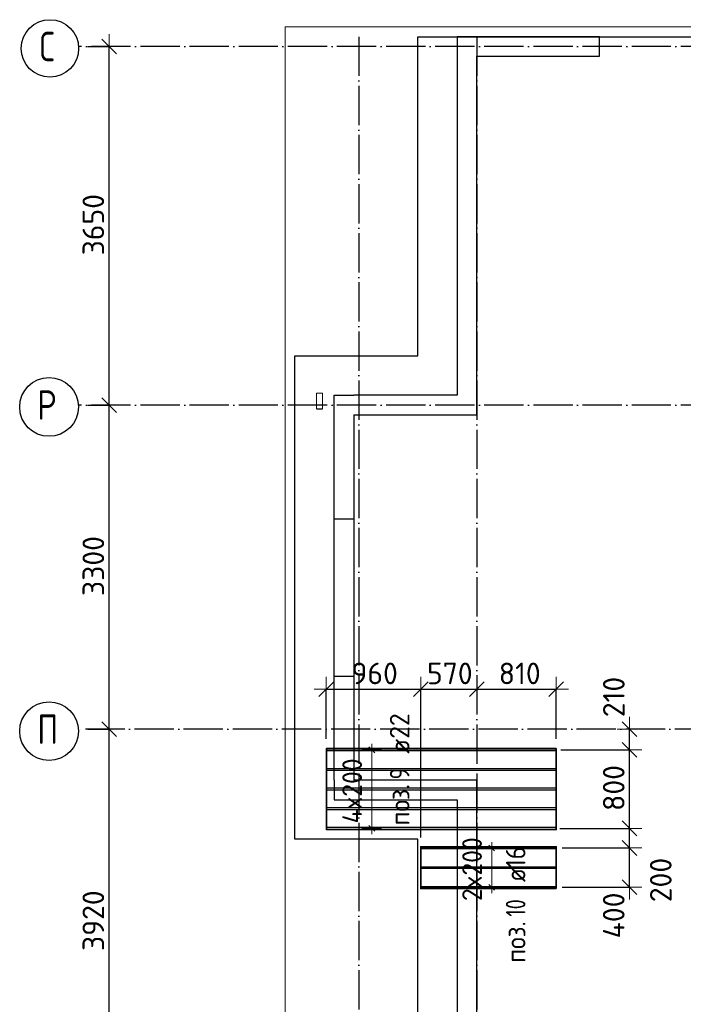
# Model space of a CAD drawing. Header units: millimetres. Extents: x -3483 to 105345, y -283423 to 72284.
# Tile 56 of 165: x 36547 to 43303, y -33260 to -23237. Entities that reach past the tile are written whole.
import ezdxf

# ---------------------------------------------------------------- set-up
doc = ezdxf.new("R2010")
doc.units = ezdxf.units.MM
doc.header["$PDMODE"] = 65
for name, pattern in [('______11', [500, 400, -50, 0, -50]), ('______2', [270, 200, -70]), ('______5', [1100, 800, -100, 100, -100])]:
    doc.linetypes.add(name, pattern=pattern)
for name, color, linetype, lineweight in [('Standard', 7, 'Continuous', 25), ('Размерная линия_ общее', 7, 'Continuous', 13), ('Стальная конструкция_ общее', 7, 'Continuous', 25), ('Стена_ общее', 7, 'Continuous', 35), ('Фундамент_ общее', 7, 'Continuous', 35)]:
    doc.layers.add(name, color=color, linetype=linetype, lineweight=lineweight)
doc.layers.add('Арм.стержн. Доп. Арм. ниж.зоны Х', color=7, linetype='Continuous', lineweight=35, true_color=0xff1cff)
doc.layers.add('Осевая линия_ общее', color=7, linetype='______5', lineweight=13, true_color=0xa0a0a0)
doc.styles.add('ISOCPEUR', font='ISOCPEUR')
doc.dimstyles.new('DIMSTYLE_4', dxfattribs={"dimtxt": 220, "dimasz": 250, "dimexe": 0, "dimexo": 0, "dimgap": 110, "dimtad": 2, "dimdec": 0, "dimrnd": 5, "dimzin": 12, "dimdsep": 46, "dimtxsty": 'ISOCPEUR', "dimblk1": 'ALL_ML_STRICH', "dimblk2": 'ALL_ML_STRICH', "dimsah": 1, "dimcen": 0, "dimclrd": 7, "dimclre": 256, "dimclrt": 7, "dimadec": 0, "dimazin": 0, "dimtfac": 1, "dimtdec": 0, "dimtix": 1, "dimtmove": 2, "dimatfit": 3, "dimfxl": 0, "dimtzin": 0, "dimlwd": 0, "dimlwe": -3, "dimarcsym": 0})
doc.dimstyles.new('DIMSTYLE_5', dxfattribs={"dimtxt": 220, "dimasz": 250, "dimexe": 0, "dimexo": 0, "dimgap": 110, "dimtad": 2, "dimdec": 0, "dimrnd": 5, "dimzin": 12, "dimdsep": 46, "dimtxsty": 'ISOCPEUR', "dimblk1": 'ALL_ML_STRICH', "dimblk2": 'ALL_ML_STRICH', "dimsah": 1, "dimcen": 0, "dimclrd": 7, "dimclre": 256, "dimclrt": 7, "dimadec": 0, "dimazin": 0, "dimtfac": 1, "dimtdec": 0, "dimtix": 1, "dimtmove": 2, "dimatfit": 3, "dimfxl": 0, "dimtvp": 1.2, "dimtzin": 0, "dimlwd": 0, "dimlwe": -3, "dimarcsym": 0})
doc.dimstyles.new('DIMSTYLE_8', dxfattribs={"dimtxt": 220, "dimasz": 250, "dimexe": 0, "dimexo": 0, "dimgap": 110, "dimtad": 0, "dimdec": 0, "dimrnd": 5, "dimzin": 12, "dimdsep": 46, "dimtxsty": 'ISOCPEUR', "dimblk1": 'ALL_ML_STRICH', "dimblk2": 'ALL_ML_STRICH', "dimsah": 1, "dimcen": 0, "dimclrd": 7, "dimclre": 256, "dimclrt": 7, "dimadec": 0, "dimazin": 0, "dimtfac": 1, "dimtdec": 0, "dimtix": 1, "dimtmove": 2, "dimatfit": 3, "dimfxl": 0, "dimtvp": 1.2, "dimtzin": 0, "dimlwd": 0, "dimlwe": -3, "dimarcsym": 0})

# ---------------------------------------------------------------- blocks, each defined once
blk = doc.blocks.new('ALL_ML_STRICH')
at = {"color": 0, "linetype": 'ByBlock', "lineweight": -2}
for p, q in [((0, -0.5), (0, 0.5)), ((-1, 0), (0.5, 0)), ((-0.3, -0.3), (0.3, 0.3))]:
    blk.add_line(p, q, dxfattribs=at)
blk = doc.blocks.new('*D75')
at = {"layer": 'DEFPOINTS', "color": 7, "linetype": 'Continuous', "lineweight": 13, "transparency": 33554687}
for p in [(37142, -30460), (37142, -34380), (37457, -34380)]:
    blk.add_point(p, dxfattribs=at)
at = {"layer": 'Размерная линия_ общее', "color": 253, "linetype": 'Continuous', "lineweight": -2, "true_color": 0xa0a0a0, "transparency": 33554687}
for p, q in [((37242, -30460), (37457, -30460)), ((37242, -34380), (37457, -34380))]:
    blk.add_line(p, q, dxfattribs=at)
at = {"layer": 'Размерная линия_ общее', "color": 7, "linetype": 'Continuous', "lineweight": -2, "transparency": 33554687}
blk.add_line((37457, -34380), (37457, -30460), dxfattribs=at)
at = {"layer": 'Размерная линия_ общее', "color": 7, "linetype": 'Continuous', "lineweight": 13, "transparency": 33554687, "xscale": 250, "yscale": 250, "zscale": 250}
for p, rotation in [((37457, -30460), 90), ((37457, -34380), 270)]:
    blk.add_blockref('ALL_ML_STRICH', p, dxfattribs=dict(at, rotation=rotation))
at = {"layer": 'Размерная линия_ общее', "color": 7, "linetype": 'Continuous', "lineweight": 13, "transparency": 33554687, "insert": (37297, -32409), "char_height": 220, "width": 880, "attachment_point": 5, "rotation": 90, "style": 'ISOCPEUR'}
blk.add_mtext('\\A1;{3920}', dxfattribs=at)
blk = doc.blocks.new('*D76')
at = {"layer": 'DEFPOINTS', "color": 7, "linetype": 'Continuous', "lineweight": 13, "transparency": 33554687}
for p in [(37142, -27160), (37142, -30460), (37457, -30460)]:
    blk.add_point(p, dxfattribs=at)
at = {"layer": 'Размерная линия_ общее', "color": 253, "linetype": 'Continuous', "lineweight": -2, "true_color": 0xa0a0a0, "transparency": 33554687}
for p, q in [((37242, -27160), (37457, -27160)), ((37242, -30460), (37457, -30460))]:
    blk.add_line(p, q, dxfattribs=at)
at = {"layer": 'Размерная линия_ общее', "color": 7, "linetype": 'Continuous', "lineweight": -2, "transparency": 33554687}
blk.add_line((37457, -30460), (37457, -27160), dxfattribs=at)
at = {"layer": 'Размерная линия_ общее', "color": 7, "linetype": 'Continuous', "lineweight": 13, "transparency": 33554687, "xscale": 250, "yscale": 250, "zscale": 250}
for p, rotation in [((37457, -27160), 90), ((37457, -30460), 270)]:
    blk.add_blockref('ALL_ML_STRICH', p, dxfattribs=dict(at, rotation=rotation))
at = {"layer": 'Размерная линия_ общее', "color": 7, "linetype": 'Continuous', "lineweight": 13, "transparency": 33554687, "insert": (37297, -28799), "char_height": 220, "width": 880, "attachment_point": 5, "rotation": 90, "style": 'ISOCPEUR'}
blk.add_mtext('\\A1;{3300}', dxfattribs=at)
blk = doc.blocks.new('*D77')
at = {"layer": 'DEFPOINTS', "color": 7, "linetype": 'Continuous', "lineweight": 13, "transparency": 33554687}
for p in [(37142, -23510), (37142, -27160), (37457, -27160)]:
    blk.add_point(p, dxfattribs=at)
at = {"layer": 'Размерная линия_ общее', "color": 253, "linetype": 'Continuous', "lineweight": -2, "true_color": 0xa0a0a0, "transparency": 33554687}
for p, q in [((37242, -23510), (37457, -23510)), ((37242, -27160), (37457, -27160))]:
    blk.add_line(p, q, dxfattribs=at)
at = {"layer": 'Размерная линия_ общее', "color": 7, "linetype": 'Continuous', "lineweight": -2, "transparency": 33554687}
blk.add_line((37457, -27160), (37457, -23510), dxfattribs=at)
at = {"layer": 'Размерная линия_ общее', "color": 7, "linetype": 'Continuous', "lineweight": 13, "transparency": 33554687, "xscale": 250, "yscale": 250, "zscale": 250}
for p, rotation in [((37457, -23510), 90), ((37457, -27160), 270)]:
    blk.add_blockref('ALL_ML_STRICH', p, dxfattribs=dict(at, rotation=rotation))
at = {"layer": 'Размерная линия_ общее', "color": 7, "linetype": 'Continuous', "lineweight": 13, "transparency": 33554687, "insert": (37297, -25324), "char_height": 220, "width": 880, "attachment_point": 5, "rotation": 90, "style": 'ISOCPEUR'}
blk.add_mtext('\\A1;{3650}', dxfattribs=at)
blk = doc.blocks.new('СЛОЖНЫЙ_ОБЪЕКТ_2')
at = {"layer": 'Стена_ общее', "color": 9, "linetype": 'Continuous', "lineweight": -3, "true_color": 0xc7c7c7, "transparency": 33554687}
for p, q in [((41000, -23410), (41000, -27060)), ((41200, -23410), (41000, -23410)), ((42450, -23410), (41200, -23410)), ((42450, -23610), (42450, -23410)), ((41200, -27060), (41200, -23610)), ((41200, -23610), (42450, -23610)), ((39750, -30980), (39750, -27060)), ((39750, -27060), (39950, -27060)), ((41000, -27060), (39950, -27060)), ((41200, -27260), (41200, -27060)), ((39950, -27260), (41200, -27260)), ((39950, -27260), (39950, -30980)), ((39750, -30980), (39750, -31180)), ((41000, -30980), (39950, -30980)), ((41200, -30980), (41000, -30980)), ((41200, -34280), (41200, -30980)), ((39750, -31180), (41000, -31180)), ((41000, -31180), (41000, -37580))]:
    blk.add_line(p, q, dxfattribs=at)
at = {"layer": 'Стена_ общее', "color": 9, "linetype": '______2', "lineweight": -3, "true_color": 0xc7c7c7, "transparency": 33554687}
for p, q in [((39950, -28320), (39750, -28320)), ((39750, -29920), (39950, -29920))]:
    blk.add_line(p, q, dxfattribs=at)
blk = doc.blocks.new('*D200')
at = {"layer": 'DEFPOINTS', "color": 7, "linetype": 'Continuous', "lineweight": 13, "transparency": 33554687}
for p in [(41970, -31669), (41971, -32069), (42755, -32069)]:
    blk.add_point(p, dxfattribs=at)
at = {"layer": 'Размерная линия_ общее', "color": 253, "linetype": 'Continuous', "lineweight": -2, "true_color": 0xa0a0a0, "transparency": 33554687}
for p, q in [((42070, -31669), (42755, -31669)), ((42071, -32069), (42755, -32069))]:
    blk.add_line(p, q, dxfattribs=at)
at = {"layer": 'Размерная линия_ общее', "color": 7, "linetype": 'Continuous', "lineweight": -2, "transparency": 33554687}
blk.add_line((42755, -32069), (42755, -31669), dxfattribs=at)
at = {"layer": 'Размерная линия_ общее', "color": 7, "linetype": 'Continuous', "lineweight": 13, "transparency": 33554687, "xscale": 250, "yscale": 250, "zscale": 250}
for p, rotation in [((42755, -31669), 90), ((42755, -32069), 270)]:
    blk.add_blockref('ALL_ML_STRICH', p, dxfattribs=dict(at, rotation=rotation))
at = {"layer": 'Размерная линия_ общее', "color": 7, "linetype": 'Continuous', "lineweight": 13, "transparency": 33554687, "insert": (42595, -32356), "char_height": 220, "width": 660, "attachment_point": 5, "rotation": 90, "style": 'ISOCPEUR'}
blk.add_mtext('\\A1;{400}', dxfattribs=at)
blk = doc.blocks.new('*D201')
at = {"layer": 'DEFPOINTS', "color": 7, "linetype": 'Continuous', "lineweight": 13, "transparency": 33554687}
for p in [(41945, -31469), (41970, -31669), (42755, -31669)]:
    blk.add_point(p, dxfattribs=at)
at = {"layer": 'Размерная линия_ общее', "color": 253, "linetype": 'Continuous', "lineweight": -2, "true_color": 0xa0a0a0, "transparency": 33554687}
for p, q in [((42045, -31469), (42755, -31469)), ((42070, -31669), (42755, -31669))]:
    blk.add_line(p, q, dxfattribs=at)
at = {"layer": 'Размерная линия_ общее', "color": 7, "linetype": 'Continuous', "lineweight": -2, "transparency": 33554687}
blk.add_line((42755, -31669), (42755, -31469), dxfattribs=at)
at = {"layer": 'Размерная линия_ общее', "color": 7, "linetype": 'Continuous', "lineweight": 13, "transparency": 33554687, "xscale": 250, "yscale": 250, "zscale": 250}
for p, rotation in [((42755, -31469), 90), ((42755, -31669), 270)]:
    blk.add_blockref('ALL_ML_STRICH', p, dxfattribs=dict(at, rotation=rotation))
at = {"layer": 'Размерная линия_ общее', "color": 7, "linetype": 'Continuous', "lineweight": 13, "transparency": 33554687, "insert": (43074, -31995), "char_height": 220, "width": 660, "attachment_point": 5, "rotation": 90, "style": 'ISOCPEUR'}
blk.add_mtext('\\A1;{200}', dxfattribs=at)
blk = doc.blocks.new('*D202')
at = {"layer": 'DEFPOINTS', "color": 7, "linetype": 'Continuous', "lineweight": 13, "transparency": 33554687}
for p in [(41958, -30669), (41945, -31469), (42755, -31469)]:
    blk.add_point(p, dxfattribs=at)
at = {"layer": 'Размерная линия_ общее', "color": 253, "linetype": 'Continuous', "lineweight": -2, "true_color": 0xa0a0a0, "transparency": 33554687}
for p, q in [((42058, -30669), (42755, -30669)), ((42045, -31469), (42755, -31469))]:
    blk.add_line(p, q, dxfattribs=at)
at = {"layer": 'Размерная линия_ общее', "color": 7, "linetype": 'Continuous', "lineweight": -2, "transparency": 33554687}
blk.add_line((42755, -31469), (42755, -30669), dxfattribs=at)
at = {"layer": 'Размерная линия_ общее', "color": 7, "linetype": 'Continuous', "lineweight": 13, "transparency": 33554687, "xscale": 250, "yscale": 250, "zscale": 250}
for p, rotation in [((42755, -30669), 90), ((42755, -31469), 270)]:
    blk.add_blockref('ALL_ML_STRICH', p, dxfattribs=dict(at, rotation=rotation))
at = {"layer": 'Размерная линия_ общее', "color": 7, "linetype": 'Continuous', "lineweight": 13, "transparency": 33554687, "insert": (42595, -31058), "char_height": 220, "width": 660, "attachment_point": 5, "rotation": 90, "style": 'ISOCPEUR'}
blk.add_mtext('\\A1;{800}', dxfattribs=at)
blk = doc.blocks.new('*D203')
at = {"layer": 'DEFPOINTS', "color": 7, "linetype": 'Continuous', "lineweight": 13, "transparency": 33554687}
for p in [(42747, -30460), (41958, -30669), (42755, -30669)]:
    blk.add_point(p, dxfattribs=at)
at = {"layer": 'Размерная линия_ общее', "color": 253, "linetype": 'Continuous', "lineweight": -2, "true_color": 0xa0a0a0, "transparency": 33554687}
for p, q in [((42755, -30460), (42755, -30460)), ((42058, -30669), (42755, -30669))]:
    blk.add_line(p, q, dxfattribs=at)
at = {"layer": 'Размерная линия_ общее', "color": 7, "linetype": 'Continuous', "lineweight": -2, "transparency": 33554687}
blk.add_line((42755, -30669), (42755, -30460), dxfattribs=at)
at = {"layer": 'Размерная линия_ общее', "color": 7, "linetype": 'Continuous', "lineweight": 13, "transparency": 33554687, "xscale": 250, "yscale": 250, "zscale": 250}
for p, rotation in [((42755, -30460), 90), ((42755, -30669), 270)]:
    blk.add_blockref('ALL_ML_STRICH', p, dxfattribs=dict(at, rotation=rotation))
at = {"layer": 'Размерная линия_ общее', "color": 7, "linetype": 'Continuous', "lineweight": 13, "transparency": 33554687, "insert": (42596, -30132), "char_height": 220, "width": 660, "attachment_point": 5, "rotation": 90, "style": 'ISOCPEUR'}
blk.add_mtext('\\A1;{210}', dxfattribs=at)
blk = doc.blocks.new('*D204')
at = {"layer": 'DEFPOINTS', "color": 7, "linetype": 'Continuous', "lineweight": 13, "transparency": 33554687}
for p in [(39669, -30052), (39669, -30657), (40630, -31661)]:
    blk.add_point(p, dxfattribs=at)
at = {"layer": 'Размерная линия_ общее', "color": 253, "linetype": 'Continuous', "lineweight": -2, "true_color": 0xa0a0a0, "transparency": 33554687}
for p, q in [((39669, -30557), (39669, -30052)), ((40630, -31561), (40630, -30052))]:
    blk.add_line(p, q, dxfattribs=at)
at = {"layer": 'Размерная линия_ общее', "color": 7, "linetype": 'Continuous', "lineweight": -2, "transparency": 33554687}
blk.add_line((39669, -30052), (40630, -30052), dxfattribs=at)
at = {"layer": 'Размерная линия_ общее', "color": 7, "linetype": 'Continuous', "lineweight": 13, "transparency": 33554687, "xscale": 250, "yscale": 250, "zscale": 250, "rotation": 180}
blk.add_blockref('ALL_ML_STRICH', (39669, -30052), dxfattribs=at)
at = {"layer": 'Размерная линия_ общее', "color": 7, "linetype": 'Continuous', "lineweight": 13, "transparency": 33554687, "xscale": 250, "yscale": 250, "zscale": 250}
blk.add_blockref('ALL_ML_STRICH', (40630, -30052), dxfattribs=at)
at = {"layer": 'Размерная линия_ общее', "color": 7, "linetype": 'Continuous', "lineweight": 13, "transparency": 33554687, "insert": (40161, -29892), "char_height": 220, "width": 660, "attachment_point": 5, "style": 'ISOCPEUR'}
blk.add_mtext('\\A1;{960}', dxfattribs=at)
blk = doc.blocks.new('*D205')
at = {"layer": 'DEFPOINTS', "color": 7, "linetype": 'Continuous', "lineweight": 13, "transparency": 33554687}
for p in [(41200, -29866), (40630, -30052), (40630, -31661)]:
    blk.add_point(p, dxfattribs=at)
at = {"layer": 'Размерная линия_ общее', "color": 253, "linetype": 'Continuous', "lineweight": -2, "true_color": 0xa0a0a0, "transparency": 33554687}
for p, q in [((40630, -31561), (40630, -30052)), ((41200, -30052), (41200, -30052))]:
    blk.add_line(p, q, dxfattribs=at)
at = {"layer": 'Размерная линия_ общее', "color": 7, "linetype": 'Continuous', "lineweight": -2, "transparency": 33554687}
blk.add_line((40630, -30052), (41200, -30052), dxfattribs=at)
at = {"layer": 'Размерная линия_ общее', "color": 7, "linetype": 'Continuous', "lineweight": 13, "transparency": 33554687, "xscale": 250, "yscale": 250, "zscale": 250, "rotation": 180}
blk.add_blockref('ALL_ML_STRICH', (40630, -30052), dxfattribs=at)
at = {"layer": 'Размерная линия_ общее', "color": 7, "linetype": 'Continuous', "lineweight": 13, "transparency": 33554687, "xscale": 250, "yscale": 250, "zscale": 250}
blk.add_blockref('ALL_ML_STRICH', (41200, -30052), dxfattribs=at)
at = {"layer": 'Размерная линия_ общее', "color": 7, "linetype": 'Continuous', "lineweight": 13, "transparency": 33554687, "insert": (40926, -29892), "char_height": 220, "width": 660, "attachment_point": 5, "style": 'ISOCPEUR'}
blk.add_mtext('\\A1;{570}', dxfattribs=at)
blk = doc.blocks.new('*D206')
at = {"layer": 'DEFPOINTS', "color": 7, "linetype": 'Continuous', "lineweight": 13, "transparency": 33554687}
for p in [(41200, -29866), (41200, -30052), (42009, -30658)]:
    blk.add_point(p, dxfattribs=at)
at = {"layer": 'Размерная линия_ общее', "color": 253, "linetype": 'Continuous', "lineweight": -2, "true_color": 0xa0a0a0, "transparency": 33554687}
for p, q in [((41200, -30052), (41200, -30052)), ((42009, -30558), (42009, -30052))]:
    blk.add_line(p, q, dxfattribs=at)
at = {"layer": 'Размерная линия_ общее', "color": 7, "linetype": 'Continuous', "lineweight": -2, "transparency": 33554687}
blk.add_line((41200, -30052), (42009, -30052), dxfattribs=at)
at = {"layer": 'Размерная линия_ общее', "color": 7, "linetype": 'Continuous', "lineweight": 13, "transparency": 33554687, "xscale": 250, "yscale": 250, "zscale": 250, "rotation": 180}
blk.add_blockref('ALL_ML_STRICH', (41200, -30052), dxfattribs=at)
at = {"layer": 'Размерная линия_ общее', "color": 7, "linetype": 'Continuous', "lineweight": 13, "transparency": 33554687, "xscale": 250, "yscale": 250, "zscale": 250}
blk.add_blockref('ALL_ML_STRICH', (42009, -30052), dxfattribs=at)
at = {"layer": 'Размерная линия_ общее', "color": 7, "linetype": 'Continuous', "lineweight": 13, "transparency": 33554687, "insert": (41638, -29892), "char_height": 220, "width": 660, "attachment_point": 5, "style": 'ISOCPEUR'}
blk.add_mtext('\\A1;{810}', dxfattribs=at)

msp = doc.modelspace()

# ---------------------------------------------------------------- linework, layer by layer
at = {"layer": 'Standard', "color": 7, "linetype": 'Continuous', "lineweight": 13, "transparency": 33554687}
msp.add_lwpolyline([(39250, -70750), (65250, -70750), (65250, -23310), (39250, -23310), (39250, -70750)], dxfattribs=at)
at = {"layer": 'Арм.стержн. Доп. Арм. ниж.зоны Х', "color": 253, "linetype": 'Continuous', "lineweight": -3, "true_color": 0xa0a0a0, "transparency": 33554687}
for p, q in [((40131.8, -30669.2), (40031.8, -30669.2)), ((40131.8, -30669.2), (40231.8, -30669.2)), ((40131.8, -31469.2), (40031.8, -31469.2)), ((40131.8, -31469.2), (40231.8, -31469.2)), ((41352.7, -31669.2), (41252.7, -31669.2)), ((41352.7, -31669.2), (41452.7, -31669.2)), ((41352.7, -32069.2), (41252.7, -32069.2)), ((41352.7, -32069.2), (41452.7, -32069.2))]:
    msp.add_line(p, q, dxfattribs=at)
at = {"layer": 'Арм.стержн. Доп. Арм. ниж.зоны Х', "color": 7, "linetype": 'Continuous', "lineweight": 25, "transparency": 33554687}
for p, q in [((40161.8, -30699.2), (40101.8, -30639.2)), ((40161.8, -31499.2), (40101.8, -31439.2)), ((41382.7, -31699.2), (41322.7, -31639.2)), ((41382.7, -32099.2), (41322.7, -32039.2))]:
    msp.add_line(p, q, dxfattribs=at)
at = {"layer": 'Арм.стержн. Доп. Арм. ниж.зоны Х', "color": 7, "linetype": 'Continuous', "lineweight": 13, "transparency": 33554687}
for p, q in [((40131.8, -30669.2), (40131.8, -30609.2)), ((40131.8, -31469.2), (40131.8, -30669.2)), ((40131.8, -31469.2), (40131.8, -31529.2)), ((41352.7, -31669.2), (41352.7, -31609.2)), ((41352.7, -32069.2), (41352.7, -31669.2)), ((41352.7, -32069.2), (41352.7, -32129.2))]:
    msp.add_line(p, q, dxfattribs=at)
at = {"layer": 'Арм.стержн. Доп. Арм. ниж.зоны Х', "color": 52, "linetype": 'Continuous', "lineweight": 35, "transparency": 33554687}
for points in [[(42009.3, -30656.7), (39669.3, -30656.7), (39669.3, -31481.7), (42009.3, -31481.7), (42009.3, -30656.7)], [(42009.3, -32081.7), (40630, -32081.7), (40630, -31656.7), (42009.3, -31656.7), (42009.3, -32081.7)]]:
    msp.add_lwpolyline(points, dxfattribs=at)
at = {"layer": 'Арм.стержн. Доп. Арм. ниж.зоны Х', "color": 7, "linetype": 'Continuous', "lineweight": 25, "transparency": 33554687}
for points in [[(39669.3, -30658.2), (42009.3, -30658.2), (42009.3, -30680.2), (39669.3, -30680.2), (39669.3, -30658.2)], [(39669.3, -30858.2), (42009.3, -30858.2), (42009.3, -30880.2), (39669.3, -30880.2), (39669.3, -30858.2)], [(39669.3, -31058.2), (42009.3, -31058.2), (42009.3, -31080.2), (39669.3, -31080.2), (39669.3, -31058.2)], [(39669.3, -31258.2), (42009.3, -31258.2), (42009.3, -31280.2), (39669.3, -31280.2), (39669.3, -31258.2)], [(39669.3, -31458.2), (42009.3, -31458.2), (42009.3, -31480.2), (39669.3, -31480.2), (39669.3, -31458.2)], [(40630, -31661.2), (42009.3, -31661.2), (42009.3, -31677.2), (40630, -31677.2), (40630, -31661.2)], [(40630, -31861.2), (42009.3, -31861.2), (42009.3, -31877.2), (40630, -31877.2), (40630, -31861.2)], [(40630, -32061.2), (42009.3, -32061.2), (42009.3, -32077.2), (40630, -32077.2), (40630, -32061.2)]]:
    msp.add_lwpolyline(points, dxfattribs=at)
at = {"layer": 'Осевая линия_ общее', "color": 253, "linetype": '______11', "lineweight": -3, "true_color": 0xa0a0a0, "transparency": 33554687}
for p, q in [((40000, -23410), (40000, -72827.9)), ((41200, -23410), (41200, -72827.9)), ((54680, -23510), (37142.2, -23510)), ((54680, -27160), (37142.2, -27160)), ((56620, -30460), (37142.2, -30460))]:
    msp.add_line(p, q, dxfattribs=at)
at = {"layer": 'Осевая линия_ общее', "color": 7, "linetype": 'Continuous', "lineweight": -3, "transparency": 33554687}
for centre, radius in [((36854.6, -23529.5), 292.4), ((36846, -27179.5), 298.8), ((36846, -30479.5), 298.8)]:
    msp.add_circle(centre, radius, dxfattribs=at)
at = {"layer": 'Стальная конструкция_ общее', "color": 253, "linetype": '______2', "lineweight": 18, "true_color": 0xababab, "transparency": 33554687}
for p, q in [((39570, -27196.9), (39570, -27040)), ((39570, -27040), (39630, -27040)), ((39570, -27196.9), (39570, -27040)), ((39570, -27040), (39630, -27040)), ((39630, -27040), (39630, -27196.9)), ((39630, -27040), (39630, -27196.9))]:
    msp.add_line(p, q, dxfattribs=at)
at = {"layer": 'Стальная конструкция_ общее', "color": 7, "linetype": 'Continuous', "lineweight": 25, "transparency": 33554687}
for p, q in [((39570, -27200), (39570, -27196.9)), ((39570, -27196.9), (39630, -27196.9)), ((39570, -27200), (39570, -27196.9)), ((39570, -27196.9), (39630, -27196.9)), ((39570, -27200), (39630, -27200)), ((39570, -27200), (39630, -27200)), ((39630, -27196.9), (39630, -27200)), ((39630, -27196.9), (39630, -27200))]:
    msp.add_line(p, q, dxfattribs=at)
at = {"layer": 'Фундамент_ общее', "color": 7, "lineweight": 25, "transparency": 33554687}
for p, q in [((40600, -26660), (40600, -23410)), ((40600, -23410), (54500, -23410)), ((39350, -31580), (39350, -26660)), ((39350, -26660), (40600, -26660)), ((40600, -31580), (39350, -31580)), ((40600, -37180), (40600, -31580))]:
    msp.add_line(p, q, dxfattribs=at)
at = {"layer": 'Фундамент_ общее', "color": 7, "linetype": 'Continuous', "lineweight": 25, "transparency": 33554687}
for p, q in [((40600, -26660), (40600, -23410)), ((40600, -23410), (54500, -23410)), ((39350, -31580), (39350, -26660)), ((39350, -26660), (40600, -26660)), ((40600, -31580), (39350, -31580)), ((40600, -37180), (40600, -31580))]:
    msp.add_line(p, q, dxfattribs=at)

# ---------------------------------------------------------------- block references
at = {"layer": 'Стена_ общее', "color": 9, "linetype": 'Continuous', "lineweight": -3, "true_color": 0xc7c7c7, "transparency": 33554687}
msp.add_blockref('СЛОЖНЫЙ_ОБЪЕКТ_2', (0, 0), dxfattribs=at)

# ---------------------------------------------------------------- texts
at = {"layer": 'Арм.стержн. Доп. Арм. ниж.зоны Х', "color": 7, "linetype": 'Continuous', "lineweight": 25, "transparency": 33554687, "char_height": 200, "attachment_point": 7, "rotation": 90, "style": 'ISOCPEUR'}
for s, insert, width in [('\\W0.95; ø22 ', (40515.6, -30830.2), 794.384), ('\\W0.78;9', (40515.6, -30970.2), 217.605), ('\\W0.92;поз.', (40515.6, -31440.2), 561.646), ('\\W0.89; ø16 ', (41696.4, -32128.3), 749.105), ('\\W0.75;10', (41696.4, -32368.3), 314.854), ('\\W0.92;поз.', (41696.4, -32838.3), 561.646)]:
    msp.add_mtext(s, dxfattribs=dict(at, insert=insert, width=width))
at = {"layer": 'Арм.стержн. Доп. Арм. ниж.зоны Х', "color": 7, "linetype": 'Continuous', "lineweight": 13, "transparency": 33554687, "char_height": 200, "attachment_point": 7, "rotation": 90, "style": 'ISOCPEUR'}
for s, insert, width in [('\\W0.95;4x200', (40031.8, -31419.2), 814.149), ('\\W0.95;2x200', (41252.7, -32209.2), 793.963)]:
    msp.add_mtext(s, dxfattribs=dict(at, insert=insert, width=width))
at = {"layer": 'Осевая линия_ общее', "color": 7, "linetype": 'Continuous', "lineweight": -3, "transparency": 33554687, "char_height": 300, "attachment_point": 7, "style": 'ISOCPEUR'}
for s, insert, width in [('\\W0.78;С', (36749.6, -23660), 326.407), ('\\W0.80;Р', (36726, -27310), 359.833), ('\\W0.80;П', (36726, -30610), 359.833)]:
    msp.add_mtext(s, dxfattribs=dict(at, insert=insert, width=width))

# ---------------------------------------------------------------- dimensions: what is measured, and where the dimension line sits
at = {"layer": 'Размерная линия_ общее', "color": 7, "linetype": 'Continuous', "lineweight": 13, "transparency": 33554687}
for base, p1, p2, dimstyle, picture, middle in [((37457.3, -23510), (37242.2, -27160), (37242.2, -23510), 'DIMSTYLE_4', '*D77', (37297.3, -25324)), ((37457.3, -27160), (37242.2, -30460), (37242.2, -27160), 'DIMSTYLE_4', '*D76', (37297.3, -28799)), ((42755.3, -30460), (42058.5, -30669.2), (42755.3, -30460), 'DIMSTYLE_5', '*D203', (42596.2, -30131.9)), ((37457.3, -30460), (37242.2, -34380), (37242.2, -30460), 'DIMSTYLE_4', '*D75', (37297.3, -32409)), ((42755.3, -30669.2), (42044.6, -31469.2), (42058.5, -30669.2), 'DIMSTYLE_4', '*D202', (42595.3, -31058.2)), ((42755.3, -31469.2), (42070.3, -31669.2), (42044.6, -31469.2), 'DIMSTYLE_8', '*D201', (43074, -31994.7)), ((42755.3, -31669.2), (42071.5, -32069.2), (42070.3, -31669.2), 'DIMSTYLE_5', '*D200', (42595.4, -32356.3))]:
    dim = msp.add_linear_dim(base=base, p1=p1, p2=p2, angle=90, dimstyle=dimstyle, override={"dimpost": '<>', "dimclrd": 7, "dimclre": 253, "dimclrt": 7, "dimlwd": 0, "dimlwe": 65533}, dxfattribs=at)
    dim.commit()
    dim.dimension.update_dxf_attribs({"geometry": picture, "text_midpoint": middle, "dimtype": 160})
for base, p1, p2, dimstyle, picture, middle in [((40630, -30051.7), (39669.3, -30556.7), (40630, -31561.2), 'DIMSTYLE_4', '*D204', (40160.6, -29891.7)), ((41200, -30051.7), (40630, -31561.2), (41200, -30051.7), 'DIMSTYLE_5', '*D205', (40926, -29891.7)), ((42009.3, -30051.7), (41200, -30051.7), (42009.3, -30558.2), 'DIMSTYLE_4', '*D206', (41637.6, -29891.7))]:
    dim = msp.add_linear_dim(base=base, p1=p1, p2=p2, dimstyle=dimstyle, override={"dimpost": '<>', "dimclrd": 7, "dimclre": 253, "dimclrt": 7, "dimlwd": 0, "dimlwe": 65533}, dxfattribs=at)
    dim.commit()
    dim.dimension.update_dxf_attribs({"geometry": picture, "text_midpoint": middle, "dimtype": 160})

doc.saveas('drawing.dxf')
